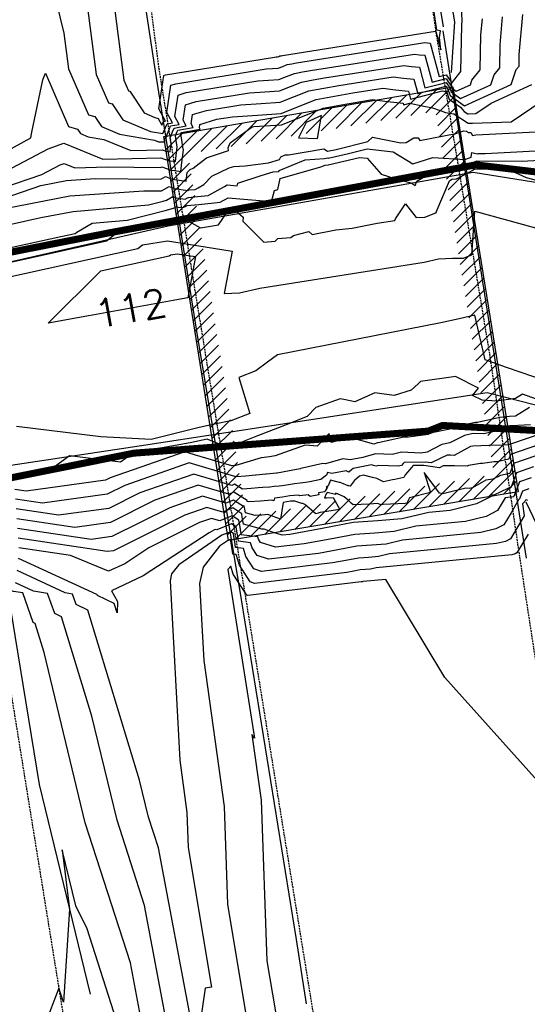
# Model space of a CAD drawing. Header units: feet. Extents: x 351431 to 355879, y 310968 to 329728.
# Tile 191 of 254: x 353015 to 353087, y 324905 to 325046. Entities that reach past the tile are written whole.
import ezdxf

# ---------------------------------------------------------------- set-up
doc = ezdxf.new("R2010")
doc.units = ezdxf.units.FT
doc.header["$MEASUREMENT"] = 0
doc.linetypes.add('D25', pattern=[0.375, 0.25, -0.125])
for name, color, linetype in [('EHID', 86, 'Continuous'), ('ELID', 174, 'Continuous'), ('ELIG', 41, 'Continuous'), ('ELTCH-EG1', 253, 'Continuous'), ('ELTCN-EG1', 251, 'Continuous'), ('ELTW-CREEK', 6, 'Continuous'), ('ELTWH-OHW', 4, 'D25'), ('ELYSP', 1, 'D25'), ('ELYSS', 2, 'Continuous'), ('ETTC', 252, 'Continuous')]:
    doc.layers.add(name, color=color, linetype=linetype)
doc.styles.add('L80', font='simplex', dxfattribs={"height": 4})

msp = doc.modelspace()

# ---------------------------------------------------------------- hatches: boundary and pattern name
at = {"layer": 'EHID'}
h = msp.add_hatch(dxfattribs=at)
h.set_pattern_fill('ANSI31', color=256, scale=10, style=0)
h.paths.add_polyline_path([(353076.4, 325035.92), (353085.7, 324978.22), (353044.41, 324971.27), (353035.19, 325028.84)])
h.paths.add_polyline_path([(353073.92, 325032.45), (353082.26, 324980.68), (353046.89, 324974.73), (353038.62, 325026.38)], flags=16)

# ---------------------------------------------------------------- linework, layer by layer
at = {"layer": 'ELID', "flags": 128}
msp.add_lwpolyline([(353076.4, 325035.92), (353085.7, 324978.22), (353044.41, 324971.27), (353035.19, 325028.84)], close=True, dxfattribs=at)
at = {"layer": 'ELIG', "flags": 128}
for points in [[(352938.79, 325419.35), (352941.37, 325398.86), (352944.47, 325377.1), (352949.21, 325348.13), (352957.47, 325299.11), (352966.11, 325246.23), (352973.79, 325199.31), (352982.84, 325147.53), (352990.22, 325099.68), (352995.63, 325069.01), (353001.5, 325033.38), (353008.01, 324993.95), (353013.9, 324957.72), (353017.4, 324936.49), (353024.64, 324906.63)], [(353075.03, 325044.49), (353071.4, 325066.89), (353069.64, 325095.67)], [(353023.22, 325088.67), (353028.49, 325069.85), (353031.14, 325056.59), (353033.93, 325038.18), (353039.79, 325001.38), (353046.18, 324962.85), (353054.04, 324914.4), (353055.46, 324905.25)], [(353086.87, 324968.77), (353082.28, 324997.94), (353075.01, 325043.9)]]:
    msp.add_lwpolyline(points, dxfattribs=at)
at = {"layer": 'ELTCH-EG1', "flags": 128}
for points, elevation in [([(353009.15, 325022.09), (353018.67, 325027.11), (353020.89, 325027.88), (353026.46, 325025.63), (353034.73, 325025.82), (353035.78, 325025.41), (353036.82, 325025.27), (353036.92, 325026.14), (353037.07, 325027.38), (353036.93, 325028.27), (353036.82, 325028.97), (353037.03, 325029.46), (353037.15, 325029.75), (353039.34, 325030.14), (353039.07, 325030.64), (353039.27, 325031.97), (353041.26, 325032.57), (353046.16, 325033.37), (353049.04, 325033.57), (353051.78, 325033.76), (353053.8, 325034.56), (353055.84, 325035.36), (353057.99, 325035.75), (353060.1, 325036.13), (353067.88, 325037.36), (353069.36, 325037.18), (353070.83, 325037.01), (353071.38, 325034.98), (353075.41, 325036.02), (353075.51, 325035.87), (353075.64, 325035.69), (353075.86, 325035.08), (353075.99, 325034.71), (353078.05, 325033.21), (353084.72, 325036.26), (353085.43, 325038.39), (353085.83, 325038.89), (353085.86, 325040.54), (353086.36, 325046.23)], 120), ([(353012, 325012.77), (353020.46, 325014.58), (353022.54, 325015.04), (353022.78, 325015.23), (353024.97, 325016.49), (353029.93, 325016.93), (353035.34, 325018.29), (353036.54, 325018.63), (353036.99, 325018.88), (353037.22, 325018.8), (353037.85, 325018.71), (353038, 325018.78), (353038.21, 325018.89), (353038.44, 325019.01), (353040.16, 325019.18), (353043.2, 325019.47), (353043.65, 325019.73), (353043.92, 325019.88), (353044.32, 325020.12), (353050.52, 325019.6), (353050.95, 325021.16), (353051.44, 325021.32), (353051.78, 325022.85), (353057.57, 325024.53), (353058.19, 325024.79), (353058.62, 325024.82), (353063.08, 325025.84), (353064.18, 325025.76), (353066.14, 325023.5), (353068.41, 325022.75), (353070.46, 325022.24), (353070.99, 325021.89), (353071.25, 325022.51), (353073.39, 325023.79), (353077.01, 325024.14), (353077.22, 325024.21), (353077.54, 325024.2), (353078.67, 325024.81), (353079.11, 325025.12), (353079.78, 325025.38), (353086.27, 325025.35), (353090.39, 325025.59)], 115), ([(353087.3, 324990.21), (353085.33, 324988.97), (353084.47, 324988.93), (353083.1, 324988.81), (353083.09, 324988.82), (353083.06, 324988.81), (353079.9, 324988.08), (353079.63, 324988.09), (353076.85, 324987.51), (353076.21, 324987.19), (353073.17, 324986.56), (353072.84, 324986.38), (353070.04, 324985.99), (353069.4, 324986.02), (353065.74, 324985.17), (353065.65, 324985.17), (353065.1, 324985.02), (353061.76, 324985.93), (353059.05, 324985.25), (353058.73, 324986.52), (353057.03, 324984.74), (353055.43, 324984.88), (353055.19, 324984.82), (353051.06, 324983.35), (353050.25, 324983.18), (353049.86, 324983.15), (353049.46, 324983.11), (353049.07, 324983.07), (353045.44, 324981.98), (353044.87, 324981.93), (353039.55, 324983.49), (353038.17, 324983.9), (353027.49, 324980.19), (353026.86, 324979.87), (353015.52, 324978.31), (353013.92, 324978.55)], 115), ([(353087.89, 324981.76), (353085.46, 324980.93), (353084.65, 324978.79), (353084.2, 324978.7), (353082.24, 324977.75), (353081.94, 324977.72), (353081.89, 324977.63), (353081.84, 324977.55), (353079.77, 324976.48), (353075.98, 324975.56), (353072.97, 324975.27), (353069.12, 324974.34), (353065.69, 324974.08), (353062.16, 324973.82), (353057.75, 324972.99), (353053.15, 324972.14), (353052.06, 324972.01), (353050.5, 324972.52), (353049.47, 324972.91), (353049.31, 324972.89), (353049.15, 324972.88), (353046.51, 324973.58), (353046.34, 324974.61), (353046.27, 324975.09), (353044.99, 324975.91), (353043.57, 324975.32), (353041.32, 324975.99), (353038.14, 324974.89), (353027.99, 324969.82), (353027.1, 324969.7), (353014.38, 324971.61)], 120), ([(353091.36, 324933.8), (353075.22, 324951.74), (353066.82, 324965.73), (353063.59, 324965.42), (353063.53, 324965.41), (353063.48, 324965.4), (353063.43, 324965.4), (353063.36, 324965.39), (353063.29, 324965.37), (353047.13, 324963.45), (353047, 324963.49), (353045.06, 324966.49), (353044.72, 324967.62), (353044.31, 324967.14), (353048.12, 324943.08), (353047.73, 324943.63), (353049.03, 324934.25), (353049.86, 324911.34), (353051.07, 324904.07)], 125), ([(353032.29, 324901.19), (353030.43, 324911.07), (353023.97, 324931.03), (353018.09, 324955.31), (353016.84, 324959.44), (353016.55, 324959.57), (353015.05, 324963.8), (353013.71, 324964.02), (353013.31, 324964.14), (353013.26, 324964), (353011.98, 324957.94), (353011.22, 324957.76), (352996.62, 324954.45), (352996.48, 324954.41), (352996.4, 324954.4), (352992.73, 324953.57), (352990.96, 324942.79), (352979.69, 324920.28), (352979.16, 324917.16), (352979.68, 324898.52)], 125)]:
    msp.add_lwpolyline(points, dxfattribs=dict(at, elevation=elevation))
at = {"layer": 'ELTCN-EG1', "flags": 128}
for points, elevation in [([(353027.36, 325053.1), (353029.46, 325036.86), (353030.11, 325035.36), (353030.32, 325035.31), (353032.34, 325032.24), (353033.89, 325031.58), (353034.35, 325031.44), (353034.9, 325030.46), (353035.12, 325030.97), (353035.4, 325031.02), (353034.43, 325032.8), (353035.15, 325037.56), (353035.42, 325037.64), (353050.94, 325040.18), (353051.18, 325040.19), (353051.4, 325040.21), (353051.56, 325040.27), (353051.72, 325040.34), (353051.9, 325040.37), (353052.07, 325040.4), (353073.9, 325043.85), (353073.92, 325043.85), (353073.94, 325043.84), (353074.65, 325041.22), (353074.5, 325042.98), (353074.62, 325043.91), (353074.12, 325044.01), (353073.5, 325048.18)], 124), ([(353018.66, 325052.75), (353020.92, 325043.56), (353021.58, 325038.52), (353024.42, 325031.96), (353025.33, 325031.71), (353026.29, 325030.26), (353028.83, 325029.19), (353033.83, 325028.32), (353034.42, 325028.08), (353035.11, 325028.09), (353035.2, 325028.06), (353035.28, 325028.05), (353035.29, 325028.12), (353035.3, 325028.22), (353035.28, 325028.36), (353035.69, 325029.3), (353035.82, 325029.62), (353036.13, 325030.36), (353037.37, 325030.58), (353036.75, 325031.72), (353037.21, 325034.76), (353038.34, 325035.11), (353048.55, 325036.78), (353050.11, 325036.88), (353051.59, 325036.98), (353052.68, 325037.42), (353053.78, 325037.85), (353054.94, 325038.06), (353056.08, 325038.27), (353070.89, 325040.6), (353071.64, 325040.51), (353072.38, 325040.43), (353073.43, 325036.59), (353075.41, 325037.1), (353075.73, 325036.65), (353075.89, 325036.42), (353076.14, 325036.06), (353076.25, 325035.76), (353076.87, 325035.31), (353078.89, 325036.23), (353079.11, 325036.88), (353080.3, 325038.36), (353080.39, 325043.32), (353080.59, 325045.63)], 122), ([(353024.14, 325048.33), (353025.52, 325037.69), (353027.27, 325033.66), (353027.82, 325033.51), (353029.32, 325031.25), (353033.27, 325029.58), (353035.04, 325029.27), (353035.18, 325029.61), (353035.22, 325029.7), (353035.63, 325030.67), (353036.39, 325030.8), (353035.59, 325032.26), (353036.18, 325036.16), (353036.88, 325036.37), (353049.75, 325038.48), (353050.64, 325038.54), (353051.49, 325038.6), (353052.12, 325038.85), (353052.75, 325039.1), (353053.42, 325039.22), (353054.08, 325039.33), (353072.39, 325042.23), (353072.78, 325042.18), (353073.16, 325042.14), (353074.45, 325037.4), (353075.41, 325037.65), (353075.84, 325037.03), (353075.89, 325036.97), (353076.24, 325036.45), (353076.32, 325036.58), (353077.53, 325038.1), (353077.65, 325044.71), (353077.71, 325045.33), (353077.63, 325047.44)], 123), ([(353005.9, 325022.99), (353016.21, 325028.68), (353016.32, 325029.49), (353017.93, 325036.91), (353018.27, 325037.89), (353021.58, 325030.26), (353022.84, 325029.91), (353023.26, 325029.27), (353024.38, 325028.8), (353026.59, 325028.41), (353030.44, 325026.85), (353034.92, 325026.96), (353035.49, 325026.74), (353036.05, 325026.66), (353036.11, 325027.13), (353036.19, 325027.8), (353036.05, 325028.67), (353036.19, 325029), (353036.42, 325029.54), (353036.64, 325030.05), (353038.36, 325030.36), (353037.91, 325031.18), (353038.24, 325033.36), (353039.8, 325033.84), (353047.36, 325035.07), (353049.58, 325035.23), (353051.68, 325035.37), (353053.24, 325035.99), (353054.81, 325036.61), (353056.46, 325036.91), (353058.09, 325037.2), (353069.39, 325038.98), (353070.5, 325038.85), (353071.61, 325038.72), (353072.4, 325035.79), (353075.41, 325036.56), (353075.62, 325036.26), (353075.89, 325035.88), (353075.89, 325035.88), (353076.12, 325035.24), (353077.46, 325034.26), (353081.81, 325036.24), (353082.27, 325037.64), (353083.06, 325038.63), (353083.12, 325041.93), (353083.48, 325045.93)], 121), ([(353006.61, 325019.65), (353017.77, 325023.44), (353020.36, 325024.8), (353020.97, 325025.01), (353022.48, 325024.4), (353027.08, 325024.51), (353034.67, 325024.44), (353034.87, 325024.55), (353036.06, 325024.09), (353037.58, 325023.87), (353037.73, 325025.14), (353037.95, 325026.95), (353037.93, 325027.06), (353037.59, 325029.28), (353037.63, 325029.38), (353037.66, 325029.44), (353040.33, 325029.92), (353040.23, 325030.09), (353040.3, 325030.57), (353042.72, 325031.3), (353044.97, 325031.67), (353048.51, 325031.91), (353051.88, 325032.14), (353054.37, 325033.13), (353056.87, 325034.12), (353059.51, 325034.59), (353062.11, 325035.06), (353066.38, 325035.74), (353068.22, 325035.52), (353070.05, 325035.3), (353070.36, 325034.18), (353074.92, 325035.34), (353075.09, 325035.31), (353075.23, 325035.28), (353075.33, 325035.25), (353075.51, 325035.19), (353075.83, 325034.29), (353075.86, 325034.19), (353077.47, 325033.02), (353078.01, 325032.42), (353078.51, 325032.1), (353078.63, 325032.1), (353079.66, 325032.13), (353081.83, 325033.62), (353087.64, 325036.27)], 119), ([(353006.96, 325018.23), (353017.63, 325021.86), (353021.29, 325022.57), (353025.36, 325022.86), (353034.76, 325022.77), (353035.4, 325023.14), (353036.35, 325022.77), (353038.35, 325022.48), (353038.5, 325023.72), (353038.91, 325024.15), (353039.35, 325024.36), (353041.27, 325025.8), (353044.38, 325026.85), (353044.35, 325027.26), (353044.61, 325027.95), (353047.74, 325030.24), (353047.98, 325030.26), (353051.97, 325030.53), (353054.93, 325031.7), (353057.9, 325032.88), (353061.03, 325033.44), (353064.12, 325033.99), (353064.87, 325034.11), (353067.08, 325033.85), (353069.28, 325033.59), (353069.34, 325033.37), (353070.23, 325033.6), (353072, 325033.24), (353073.5, 325032.94), (353074.56, 325032.57), (353074.71, 325032.51), (353075.33, 325032.29), (353076.51, 325032.06), (353078.57, 325030.76), (353078.61, 325030.76), (353079.17, 325030.77), (353084.72, 325030.94), (353089.12, 325033.96)], 118), ([(353057.09, 325028.56), (353057.66, 325031.85), (353055.45, 325030.85), (353054.38, 325028.66), (353057.09, 325028.56)], 118), ([(353012.25, 325018.53), (353021.76, 325020.38), (353032.33, 325021.13), (353034.85, 325021.11), (353035.93, 325021.72), (353036.64, 325021.44), (353038.6, 325021.17), (353038.74, 325021.24), (353039.62, 325021.32), (353040.05, 325021.56), (353040.89, 325022.03), (353042, 325023.18), (353044.49, 325024.37), (353045.17, 325024.59), (353046.75, 325024.66), (353050.08, 325025.08), (353051.66, 325025.56), (353051.83, 325025.97), (353052.47, 325026.23), (353052.95, 325026.26), (353057.97, 325027.09), (353058.53, 325026.74), (353059.75, 325026.99), (353064.27, 325028.13), (353064.92, 325028.74), (353068.95, 325027.93), (353069.74, 325027.99), (353070.82, 325028.65), (353071.43, 325028.67), (353071.66, 325028.27), (353076.82, 325029.3), (353077.97, 325029.67), (353078.35, 325029.59), (353078.62, 325029.41), (353078.97, 325029.42), (353079.18, 325029.01), (353079.65, 325029.07), (353088.23, 325029.52)], 117), ([(353010.57, 325015.73), (353017.62, 325017.29), (353022.22, 325018.18), (353023.87, 325018.3), (353032.97, 325019.11), (353035.06, 325019.64), (353035.53, 325019.77), (353036.46, 325020.3), (353036.93, 325020.12), (353038.23, 325019.94), (353038.53, 325020.09), (353038.58, 325020.12), (353038.68, 325020.17), (353039.97, 325020.3), (353041.51, 325020.44), (353042.89, 325021.22), (353043.82, 325021.73), (353044.2, 325021.95), (353045.63, 325021.83), (353045.73, 325022.19), (353049.06, 325023.29), (353050.74, 325023.82), (353051.57, 325023.86), (353051.63, 325024.01), (353055.33, 325025.51), (353058.1, 325025.72), (353058.55, 325025.79), (353058.61, 325025.76), (353061.32, 325026.38), (353064.18, 325027.1), (353067.89, 325026.65), (353070.68, 325024.94), (353073.53, 325025.86), (353078.16, 325025.58), (353078.21, 325025.6), (353078.23, 325025.62), (353079, 325025.93), (353079.09, 325026.58), (353079.84, 325026.4), (353079.99, 325026.42), (353080.42, 325026.44), (353080.98, 325026.41), (353090.89, 325026.97)], 116), ([(353008.82, 325010.01), (353014.62, 325011.25), (353027, 325013.97), (353028.12, 325014.88), (353028.82, 325014.99), (353029.21, 325015.33), (353035.62, 325016.94), (353037.36, 325017.43), (353037.37, 325017.35), (353037.94, 325017.19), (353040.38, 325015.85), (353042.98, 325016.25), (353044.29, 325018.2), (353044.39, 325018.25), (353044.44, 325018.28), (353045.47, 325018.2), (353046.49, 325017.36), (353046.44, 325016.79), (353049.42, 325013.8), (353051.04, 325013.94), (353051.42, 325014.33), (353053.29, 325014.46), (353053.65, 325014.75), (353055.83, 325015.3), (353056.34, 325014.87), (353059.7, 325015.57), (353062.03, 325015.81), (353065.6, 325016.51), (353068.09, 325016.87), (353068.2, 325017.11), (353069.64, 325019.24), (353071.16, 325017.32), (353072.39, 325017.35), (353073.97, 325017.97), (353074.07, 325018.01), (353074, 325018.06), (353075.92, 325022.55), (353076.25, 325022.75), (353076.91, 325022.81), (353078.8, 325023.83), (353079.13, 325024.01), (353079.46, 325024.24), (353084.24, 325024.21), (353086.84, 325022.99), (353095.95, 325020.57)], 114), ([(353100.57, 324987.06), (353086.32, 324992.13), (353085.33, 324991.51), (353082.61, 324991.12), (353080.54, 324991.28), (353079.17, 324991.92), (353080.03, 324993), (353076.87, 324994.61), (353076.81, 324994.66), (353071.78, 324993.92), (353071.44, 324993.61), (353070.46, 324992.68), (353068.01, 324991.95), (353066.26, 324992.18), (353065.25, 324992.31), (353062.41, 324991.03), (353061.07, 324991.3), (353060.3, 324991.45), (353056.83, 324990.22), (353055.61, 324988.95), (353052.59, 324987.78), (353050.74, 324987.04), (353048.05, 324986), (353045.66, 324985.05), (353043.81, 324984.7), (353041.33, 324985.71), (353038.94, 324985.17), (353034.91, 324984.49), (353031.04, 324983.92), (353028.98, 324982.43), (353021.72, 324983.34), (353019.71, 324981.85), (353013.7, 324980.65)], 114), ([(353087.45, 324987.76), (353084.74, 324987.62), (353084.5, 324987.6), (353082.31, 324986.83), (353080.79, 324986.48), (353079.26, 324986.5), (353078.05, 324986.25), (353075.97, 324985.21), (353074.81, 324984.97), (353072.71, 324983.86), (353071.83, 324983.74), (353069.08, 324983.86), (353067.73, 324983.54), (353065.34, 324983.6), (353063.55, 324983.1), (353061.72, 324982.75), (353060.68, 324982.89), (353058.23, 324982.22), (353057.85, 324982.25), (353054.72, 324981.53), (353054.64, 324981.5), (353054.1, 324981.38), (353051.34, 324980.86), (353051.27, 324980.85), (353051.21, 324980.85), (353049.82, 324980.72), (353049.72, 324980.71), (353048.33, 324980.59), (353048.23, 324980.58), (353046.84, 324980.45), (353045.47, 324980.33), (353045.34, 324980.4), (353045.3, 324980.39), (353038.8, 324982.32), (353029.62, 324979.13), (353027.08, 324977.86), (353017.84, 324976.59), (353014.01, 324977.16)], 116), ([(353088.92, 324986.46), (353084.73, 324985.03), (353084.23, 324984.9), (353083.57, 324984.86), (353081.65, 324984.81), (353081.5, 324984.79), (353079.23, 324984.71), (353078.91, 324984.66), (353076.55, 324983.4), (353076.04, 324983.41), (353075.59, 324983.41), (353073.3, 324982.34), (353072.85, 324982.4), (353072.51, 324982.45), (353069.43, 324982.4), (353069.29, 324982.24), (353069.04, 324981.96), (353068.59, 324981.87), (353065.82, 324981.95), (353065.47, 324981.88), (353065.08, 324981.97), (353064.79, 324982.05), (353062.16, 324981.55), (353061.92, 324981.32), (353061.57, 324981.01), (353061.17, 324981.22), (353059.12, 324980.8), (353058.53, 324980.94), (353058.38, 324980.57), (353057.56, 324979.96), (353056, 324979.65), (353055.35, 324979.55), (353054.59, 324979.45), (353053.78, 324979.35), (353052.39, 324979.09), (353051.63, 324979.02), (353050.92, 324978.95), (353050.3, 324978.89), (353049.27, 324978.81), (353048.64, 324978.76), (353047.62, 324978.68), (353046.99, 324978.62), (353046.37, 324978.57), (353045.25, 324979.28), (353044.87, 324979.12), (353039.43, 324980.74), (353031.75, 324978.07), (353027.31, 324975.85), (353020.15, 324974.86), (353014.1, 324975.77)], 117), ([(353088.58, 324984.89), (353084.61, 324983.54), (353084.35, 324982.84), (353082.68, 324982.5), (353082.26, 324982.49), (353080.61, 324982.25), (353080.34, 324982.24), (353078.63, 324981.98), (353078.44, 324981.88), (353076.61, 324981.89), (353075.02, 324981.9), (353074.48, 324981.65), (353073.2, 324981.83), (353072.25, 324981.97), (353070.74, 324981.95), (353070.26, 324981.4), (353069.59, 324980.65), (353069.41, 324980.23), (353068.11, 324979.95), (353067.8, 324979.93), (353066.48, 324979.65), (353065.53, 324980.09), (353064.92, 324980.24), (353063.63, 324980.56), (353063.05, 324980.44), (353062.37, 324979.83), (353062.3, 324979.76), (353061.73, 324979.03), (353061.55, 324979.04), (353061.44, 324979.04), (353060.53, 324979.44), (353060.33, 324979.56), (353060.2, 324979.53), (353058.93, 324979.85), (353058.6, 324979.04), (353058.32, 324978.83), (353058.53, 324978.88), (353058.17, 324978.36), (353058.12, 324978.23), (353057.22, 324978.06), (353057.29, 324977.78), (353057.04, 324977.71), (353056.27, 324977.6), (353056.05, 324977.54), (353055.73, 324977.76), (353054.57, 324977.65), (353054.36, 324977.72), (353053.15, 324977.62), (353052.07, 324977.47), (353050.93, 324977.31), (353050.87, 324976.91), (353050.57, 324977.02), (353048.93, 324976.9), (353047.28, 324976.77), (353047.06, 324976.83), (353047.05, 324976.91), (353047.05, 324976.95), (353045.17, 324978.16), (353044.44, 324977.86), (353040.06, 324979.15), (353033.88, 324977.01), (353027.54, 324973.84), (353022.47, 324973.14), (353014.2, 324974.38)], 118), ([(353088.23, 324983.32), (353085.04, 324982.23), (353084.5, 324980.82), (353083.19, 324980.55), (353082.08, 324980.01), (353081.1, 324979.87), (353079.17, 324978.76), (353078.73, 324978.68), (353078.25, 324978.74), (353074.94, 324977.93), (353074.49, 324978.02), (353073.96, 324978.72), (353072.27, 324980.96), (353073.18, 324978.1), (353070.18, 324977.36), (353069.84, 324976.6), (353069.57, 324976.54), (353066.44, 324976.42), (353066.11, 324976.35), (353065.69, 324976.54), (353064.45, 324976.43), (353062.15, 324976.35), (353061.9, 324976.59), (353061.45, 324977.02), (353060.9, 324977.51), (353059.93, 324977.92), (353059.66, 324978.04), (353059.63, 324977.83), (353058.45, 324978.12), (353058.3, 324977.9), (353058.09, 324977.36), (353058.38, 324977.37), (353059.31, 324977.42), (353060.26, 324975.7), (353057.48, 324975.25), (353057.16, 324975.17), (353056.83, 324975.09), (353055.27, 324976.39), (353055.01, 324976.56), (353054.83, 324976.54), (353053.83, 324976.9), (353053.25, 324976.86), (353052.73, 324976.78), (353052.18, 324976.71), (353051.82, 324974.3), (353050.02, 324974.96), (353049.12, 324974.9), (353048.21, 324974.83), (353046.79, 324975.21), (353046.7, 324975.76), (353046.66, 324976.02), (353045.08, 324977.03), (353044, 324976.59), (353040.69, 324977.57), (353036.01, 324975.95), (353027.76, 324971.83), (353024.79, 324971.42), (353014.29, 324973)], 119), ([(353087.54, 324980.19), (353085.88, 324979.62), (353085.1, 324977.56), (353085.03, 324977.49), (353083.82, 324977.36), (353083.28, 324976.41), (353082.76, 324975.53), (353081.14, 324974.7), (353078.18, 324973.98), (353071.1, 324973.3), (353068, 324972.55), (353065.25, 324972.34), (353062.41, 324972.13), (353058.87, 324971.47), (353055.18, 324970.79), (353051.08, 324970.3), (353048.97, 324970.99), (353048.65, 324971.48), (353048.55, 324971.8), (353046.2, 324972.1), (353046.19, 324972.22), (353045.99, 324973.46), (353045.88, 324974.16), (353044.9, 324974.78), (353043.14, 324974.06), (353041.95, 324974.41), (353040.27, 324973.83), (353033.03, 324970.21), (353029.6, 324967.96), (353027.26, 324966.88), (353021.84, 324969.11), (353014.47, 324970.22)], 121), ([(353087.2, 324978.62), (353086.3, 324978.31), (353085.88, 324977.2), (353085.68, 324977), (353085.67, 324976.99), (353085.68, 324976.95), (353084.68, 324975.2), (353083.67, 324973.52), (353082.51, 324972.92), (353080.38, 324972.4), (353069.22, 324971.33), (353066.89, 324970.77), (353064.8, 324970.61), (353062.67, 324970.45), (353059.99, 324969.95), (353057.21, 324969.43), (353050.09, 324968.59), (353048.48, 324969.12), (353047.75, 324970.23), (353047.53, 324970.96), (353045.8, 324971.18), (353045.7, 324971.88), (353045.63, 324972.31), (353045.49, 324973.22), (353044.81, 324973.66), (353042.71, 324972.79), (353042.58, 324972.83), (353042.4, 324972.77), (353041.62, 324972.38), (353032.23, 324966.22), (353027.68, 324964.1), (353028.56, 324962.6), (353028.51, 324960.94), (353028.1, 324962.3), (353025.7, 324963.44), (353025.66, 324963.54), (353025.59, 324963.56), (353014.46, 324968.72)], 122), ([(353087.08, 324976.96), (353086.85, 324977.05), (353086.72, 324977.01), (353086.66, 324976.85), (353086.63, 324976.82), (353086.31, 324976.5), (353086.55, 324974.81), (353086.08, 324973.98), (353084.59, 324971.5), (353083.88, 324971.14), (353082.59, 324970.82), (353067.34, 324969.36), (353065.77, 324968.98), (353064.36, 324968.87), (353062.92, 324968.77), (353061.11, 324968.43), (353059.24, 324968.08), (353049.1, 324966.87), (353047.99, 324967.24), (353046.86, 324968.99), (353046.52, 324970.11), (353045.4, 324970.26), (353045.29, 324971.06), (353045.22, 324971.54), (353045.1, 324972.29), (353044.72, 324972.53), (353043.46, 324972.01), (353037.29, 324967.8), (353036.28, 324966.53), (353036.07, 324965.52), (353037.43, 324939.96), (353038.47, 324932.52), (353038.65, 324927.52), (353041.96, 324907.63), (353041.08, 324907.46), (353040.33, 324902.56)], 123), ([(353087.13, 324972.19), (353085.51, 324969.49), (353085.26, 324969.36), (353084.79, 324969.25), (353065.47, 324967.39), (353064.65, 324967.19), (353063.92, 324967.14), (353063.17, 324967.08), (353062.24, 324966.91), (353061.26, 324966.73), (353048.12, 324965.16), (353047.49, 324965.37), (353045.96, 324967.74), (353045.5, 324969.27), (353045, 324969.33), (353044.95, 324969.69), (353044.73, 324971.2), (353044.71, 324971.36), (353044.63, 324971.41), (353044.37, 324971.3), (353043.11, 324970.44), (353040.77, 324967.49), (353040.27, 324965.15), (353040.86, 324954.18), (353043.75, 324933.38), (353044.26, 324919.43), (353046.93, 324903.41)], 124), ([(353039.12, 324902.49), (353034.41, 324927.46), (353033, 324931.82), (353031.72, 324937.11), (353024.35, 324961.34), (353022.65, 324962.15), (353022.12, 324963.63), (353021.09, 324963.8), (353014.24, 324966.98)], 123), ([(353035.71, 324901.84), (353032.42, 324919.27), (353028.49, 324931.43), (353024.91, 324946.21), (353020.59, 324960.39), (353019.6, 324960.86), (353018.58, 324963.72), (353016.59, 324964.05), (353014.01, 324965.24)], 124), ([(353028.43, 324902.88), (353024.22, 324915.92), (353022.64, 324919.18), (353020.65, 324927.2), (353021.71, 324918.72), (353020.85, 324905.48), (353020.19, 324907.46), (353014.04, 324891.5)], 126)]:
    msp.add_lwpolyline(points, dxfattribs=dict(at, elevation=elevation))
at = {"layer": 'ELTW-CREEK', "color": 2, "flags": 128}
msp.add_lwpolyline([(353197.97, 324954.18), (353143.23, 324974.44), (353101.76, 324987.08), (353081.28, 324992.34), (353031.63, 324984.73), (353007.29, 324981.07), (352961.76, 324971.95), (352911.53, 324961.23), (352855.79, 324954.41)], dxfattribs=at)
at = {"layer": 'ELTWH-OHW', "ltscale": 0.5, "const_width": 1, "flags": 128}
msp.add_lwpolyline([(353599.81, 324950.84), (353559.76, 324940.02), (353526.56, 324931.37), (353488.52, 324938.29), (353443.46, 324964.21), (353394.15, 324957.1), (353333.26, 324932.77), (353305.6, 324928.58), (353254.66, 324936.05), (353201.91, 324952.61), (353150.45, 324970.75), (353145, 324972.2), (353101.26, 324986.24), (353074.91, 324987.67), (353072.86, 324986.86), (353030.89, 324983.72), (352983.65, 324974.24), (352962.59, 324969.76), (352912.34, 324959.27), (352904.63, 324958.43), (352857.06, 324948.75), (352818.08, 324937.97), (352805.54, 324908.01), (352818.03, 324891.85), (352855.86, 324876.05), (352866.15, 324840.21), (352864.43, 324814.8), (352805.68, 324797.43), (352761.61, 324793.86), (352705.02, 324789.27), (352634.61, 324783.27), (352583.5, 324793.8), (352543.88, 324813.77), (352539.88, 324823.16), (352515.26, 324831.69), (352483.74, 324829.37)], dxfattribs=at)
at = {"layer": 'ELYSP', "flags": 128}
for points in [[(351862.52, 329554.66), (351868.48, 329538.31), (351869.42, 329535.95), (351870.63, 329533.34), (351871.84, 329531.02), (351898.68, 329481.43), (351924.63, 329434.28), (351928.34, 329428.36), (351931.88, 329424.34), (351933, 329422.54), (351952.19, 329389.41), (351978.48, 329342.28), (352004.81, 329294.75), (352030.84, 329247.33), (352060.63, 329194.08), (352086.79, 329146.62), (352116.65, 329092.67), (352140.95, 329048.32), (352164.81, 329004.89), (352188.15, 328962.14), (352212.85, 328916.49), (352228.2, 328887.95), (352236.33, 328872.41), (352258.49, 328829.36), (352280.54, 328783.38), (352290.03, 328762.79), (352309.71, 328719.23), (352329.72, 328673.69), (352349.1, 328626.81), (352367.07, 328581.15), (352373.57, 328564.01), (352390.32, 328517.88), (352406.22, 328471.17), (352421.7, 328424.27), (352436.86, 328376.11), (352450.25, 328329.8), (352462.61, 328281.12), (352475.09, 328231.87), (352486.25, 328185.11), (352496.74, 328135.09), (352505.62, 328086.27), (352514.54, 328033.94), (352521.76, 327989.77), (352531.3, 327933.73), (352538.7, 327889.39), (352547.72, 327833.41), (352554.93, 327789.91), (352563.81, 327734.73), (352571.11, 327689.55), (352579.84, 327635.26), (352587.38, 327589.57), (352596.28, 327533.25), (352603.29, 327489.34), (352612.56, 327432.99), (352619.66, 327389.61), (352628.79, 327333.57), (352636.36, 327289.78), (352645.14, 327234.58), (352652.62, 327189.46), (352661.63, 327134.08), (352668.69, 327089.35), (352675.89, 327044.48), (352682.73, 327000.59), (352686.56, 326976.32), (352694.26, 326927.21), (352698.66, 326895.64), (352706.97, 326847.16), (352714.25, 326799.55), (352722.48, 326747.2), (352729.75, 326701.34), (352737.97, 326649.53), (352746.56, 326595.61), (352754.07, 326548.63), (352762.09, 326498.76), (352770.28, 326448.66), (352778.28, 326399.02), (352786.42, 326348.21), (352794.41, 326298.89), (352802.47, 326248.63), (352810.51, 326199.31), (352818.65, 326148.92), (352826.64, 326099.4), (352835.05, 326048.43), (352843, 325999.3), (352851.33, 325946.41), (352858.97, 325899.03), (352867.02, 325848.86), (352874.94, 325799.46), (352883.36, 325747.23), (352891.16, 325699.21), (352899.48, 325647.1), (352907.27, 325599.21), (352915.42, 325548.05), (352923.22, 325499.12), (352931.65, 325447.72), (352940.42, 325398.62), (352949.15, 325347.91), (352957.47, 325299.11), (352966.11, 325246.23), (352973.26, 325199.22), (352981.71, 325147.47), (352989.51, 325099.49), (352994.9, 325068.59), (353000.4, 325032.81), (353006.91, 324993.6), (353012.12, 324957.22), (353021.58, 324898.88), (353029.63, 324849.76), (353037.69, 324799.9), (353045.8, 324751.02), (353054.11, 324701.43), (353062.02, 324652.29), (353070.04, 324602.96), (353077.96, 324553.87), (353085.91, 324505.09), (353094.14, 324454.84), (353102.2, 324406.14), (353110.06, 324356.36), (353118.02, 324307.22), (353125.92, 324257.7), (353133.91, 324207.71), (353141.65, 324159.13), (353149.64, 324109.53), (353157.86, 324060.15), (353165.85, 324010.86), (353173.75, 323961.19), (353181.54, 323912.02), (353189.31, 323862.86), (353197.18, 323812.79), (353205.17, 323763.84), (353213.16, 323713.91), (353220.85, 323664.89), (353228.93, 323615.88), (353236.82, 323566.31), (353244.93, 323517.07), (353252.73, 323467.46), (353260.77, 323417.72), (353268.41, 323368.86), (353276.49, 323319.6), (353284.34, 323270.41), (353292.33, 323221.36), (353299.99, 323171.68), (353307.93, 323122.47), (353316.1, 323072.76), (353323.86, 323023.29), (353332.53, 322971.2), (353340.22, 322922.22), (353347.13, 322874.57), (353353.74, 322823.54), (353359.62, 322773.77), (353365.17, 322724.35), (353370.3, 322674.05), (353375.32, 322625.03), (353379.87, 322575.18), (353384.18, 322525.33), (353387.85, 322475.76), (353391.39, 322426.12), (353394.47, 322376.08), (353397.29, 322326.88), (353399.17, 322276.61), (353401.08, 322227.34), (353402.1, 322175.29), (353403.06, 322127.63), (353403.66, 322075.2), (353403.64, 322026.39), (353403.67, 321975.84), (353403.97, 321926.36), (353403.89, 321875.83), (353404, 321870.12), (353405.85, 321868.24), (353409.01, 321827.04), (353412.79, 321812.81), (353417.65, 321807.44), (353422.66, 321811.83), (353426.67, 321827.75), (353429.86, 321842.46), (353429.64, 321876.49), (353429.54, 321926.15), (353429.75, 321976.4), (353429.79, 322027.56), (353429.97, 322076.64), (353429.72, 322128.27), (353429.25, 322177.1), (353428.85, 322227.79), (353428.22, 322277.97), (353427.15, 322328.04), (353425.56, 322378.43), (353423.62, 322427.85), (353421.45, 322478.53), (353418.44, 322525.97), (353414.47, 322578.5), (353410.55, 322629.29), (353406.58, 322678.66), (353401.12, 322728.54), (353395.2, 322777.93), (353389.23, 322827.82), (353382.69, 322878.03), (353375.18, 322928.17), (353367.76, 322976.62), (353359.81, 323029.14), (353352.32, 323077.72), (353344.64, 323128.12), (353336.86, 323177.53), (353329.17, 323226.11), (353321.25, 323275.45), (353313.08, 323325.09), (353304.98, 323374.58), (353296.9, 323424.28), (353289.12, 323472.69), (353281.01, 323522.56), (353272.96, 323571.98), (353264.82, 323621.91), (353256.83, 323670.94), (353248.87, 323720.32), (353240.85, 323769.6), (353233.06, 323818.82), (353224.88, 323868.78), (353216.97, 323917.79), (353209, 323967.62), (353201.01, 324016.34), (353192.87, 324065.93), (353184.88, 324115.09), (353176.89, 324164.41), (353168.84, 324213.83), (353160.97, 324263.08), (353152.94, 324312.58), (353144.91, 324361.58), (353136.98, 324411.25), (353129.01, 324459.9), (353120.97, 324509.72), (353111.8, 324559.29), (353103.71, 324608.2), (353096.64, 324657.7), (353088.4, 324707.05), (353080.52, 324756.9), (353072.54, 324806.18), (353064.63, 324854.91), (353056.29, 324905.17), (353046.88, 324963), (353040.5, 325001.65), (353034.51, 325038.43), (353032.08, 325056.91), (353025.4, 325088.03), (353026.74, 325090.76), (353025.08, 325099.84), (353017.26, 325149.09), (353009.07, 325199.67), (353001.18, 325249.31), (352992.9, 325300.49), (352985.13, 325349.2), (352977.11, 325399.98), (352969.08, 325449.2), (352960.89, 325500.26), (352953.27, 325549.21), (352944.97, 325600.34), (352937.08, 325649), (352928.75, 325700.88), (352920.89, 325749.35), (352912.73, 325800.14), (352904.9, 325849.4), (352896.71, 325900.39), (352888.84, 325949.1), (352880.4, 326000.29), (352872.64, 326049.08), (352864.39, 326099.28), (352856.34, 326149.02), (352848.26, 326199.2), (352840.19, 326249.08), (352832.22, 326298.89), (352824.01, 326349.18), (352815.93, 326399.61), (352807.57, 326449.38), (352799.67, 326499.18), (352791.56, 326549.6), (352782.84, 326599.22), (352774.42, 326655.56), (352766.72, 326704.51), (352759.08, 326752.71), (352751.12, 326803.37), (352743.48, 326851.72), (352736.98, 326891.46), (352731.78, 326926.57), (352723.7, 326979.14), (352719.25, 327005.2), (352712.08, 327050.01), (352704.85, 327094.46), (352697.35, 327139.97), (352688.23, 327195.49), (352680.89, 327240.25), (352672.13, 327294.7), (352664.68, 327340.33), (352655.67, 327395.92), (352648.53, 327439.83), (352639.52, 327495.27), (352632.47, 327539.74), (352623.57, 327595.47), (352616.32, 327639.82), (352607.25, 327696.56), (352600.2, 327740.15), (352591.08, 327795.89), (352583.74, 327839.91), (352574.34, 327896.71), (352567.07, 327939.86), (352557.56, 327996.32), (352550.22, 328040.19), (352541.44, 328091.31), (352531.4, 328143.34), (352531.45, 328143.34), (352520.62, 328192.63), (352509.03, 328240.63), (352496.55, 328290.59), (352483.55, 328339.04), (352470.58, 328386.05), (352455.86, 328435.02), (352438.97, 328481.36), (352424.2, 328530.36), (352407.62, 328575.42), (352400.09, 328594.71), (352382.61, 328639.43), (352363.23, 328687.59), (352344.26, 328731.71), (352323.27, 328778.58), (352313.92, 328797.66), (352289.67, 328845.52), (352266.59, 328888.4), (352258.52, 328902.89), (352241.23, 328932.66), (352222.63, 328964.17), (352215.23, 328975.86), (352188.32, 329018), (352161.34, 329060.22), (352134.23, 329102.69), (352100.69, 329155.16), (352074.93, 329201.67), (352045.48, 329255.23), (352019.65, 329301.99), (351992.93, 329350.38), (351967.17, 329397.28), (351942.01, 329443.17), (351916.49, 329489.9), (351902.82, 329514.6), (351891.6, 329531.22), (351884.34, 329540.62), (351870.15, 329558.58, 1.1946), (351862.45, 329554.85)], [(353068.78, 325081.2), (353059.79, 325130.82), (353054.34, 325155.7), (353050.44, 325180.1), (353042.67, 325229.05), (353034.75, 325278.39), (353026.9, 325327.68), (353018.78, 325377.2), (353010.76, 325426.96), (353002.8, 325475.92), (353002.27, 325480.56), (353003.09, 325490.02), (352999.17, 325526.21), (352995.92, 325576.57), (352992.11, 325626.32), (352988.61, 325676.13), (352985.03, 325726.54), (352981.58, 325776.61), (352978.35, 325826.48), (352975.51, 325876.67), (352973.38, 325926.93), (352972.55, 325977.71), (352973.45, 326028.64), (352976.27, 326079.44), (352980.56, 326131.21), (352986.11, 326182.56), (352992.85, 326233.84), (352998.89, 326285.84), (353001.66, 326310.07), (353003.03, 326310.18), (353003.26, 326292.83), (353003.37, 326281.97), (353001.14, 326233.1), (352999.43, 326189.08), (352997.03, 326142.19), (352994.25, 326087.03), (352993.07, 326061.77), (352992.64, 326051.58), (352992.11, 326037.31), (352991.6, 326021.32), (352991.39, 326013.91), (352991.22, 326006.55), (352991.1, 325999.01), (352991.03, 325991.05), (352991.02, 325986.83), (352991.04, 325978.9), (352991.11, 325971.5), (352991.23, 325964.39), (352991.4, 325957.34), (352991.97, 325938.45), (352992.25, 325931.14), (352992.61, 325923.15), (352993.36, 325908.17), (352993.86, 325899.19), (352997.17, 325850.58), (353000.97, 325801.36), (353004.35, 325753.19), (353007.68, 325705.72), (353010.79, 325657.89), (353014.16, 325608.78), (353017.99, 325560.75), (353020.5, 325533.13, 0.019742), (353041.98, 325394.4), (353050.75, 325346.25), (353059.79, 325297.37), (353068.79, 325249.36), (353077.56, 325201.69), (353086.07, 325149.74), (353088.55, 325129.46), (353092.31, 325102.76), (353096.48, 325085), (353104.39, 325048.38), (353109.53, 325018.68), (353116.21, 324982.77), (353123.93, 324941.8), (353129.71, 324892.6), (353132.8, 324872.3), (353134.34, 324872.41), (353136.09, 324863.13), (353147.48, 324817.06), (353152.51, 324795.67), (353161.67, 324747.67), (353170, 324702.8), (353178.77, 324656.31), (353187.4, 324609.65), (353195.85, 324563.27), (353205.07, 324513.34), (353214.27, 324462.79), (353223.23, 324413.12), (353232.99, 324360.56), (353250.73, 324265.13), (353259.17, 324218.85), (353268.13, 324171.77), (353276.65, 324124.79), (353285.47, 324077.76), (353293.95, 324031.48), (353302.49, 323984.28), (353310.47, 323936.95), (353318.29, 323888.82), (353325.95, 323841.56), (353334.12, 323792.31), (353341.76, 323744.49), (353349.73, 323695.02), (353357.43, 323647.08), (353365.4, 323599.43), (353373.15, 323550.72), (353381.2, 323501.59), (353388.84, 323454.49), (353399.2, 323390.87), (353410.28, 323322.51), (353417.6, 323276.23), (353425.14, 323230.22), (353432.57, 323183.84), (353440.2, 323137.07), (353448.12, 323088.05), (353455.71, 323041.02), (353463.12, 322993.83), (353470.96, 322944.85), (353478.27, 322897.22), (353484.98, 322850.84), (353491.09, 322801.36), (353496.36, 322753.95), (353501.83, 322704.77), (353506.3, 322657.8), (353510.57, 322609.66), (353514.32, 322562.73), (353517.81, 322514.83), (353520.96, 322466.74), (353523.51, 322418.8), (353525.99, 322369.56), (353527.84, 322321.58), (353528.76, 322269.65), (353528.65, 322264.45), (353528.47, 322260.28), (353528.47, 322257.33), (353527.09, 322256.26), (353523.97, 322256.26), (353517.57, 322284.24), (353507.9, 322334.86), (353500.43, 322385.89), (353491.89, 322434.59), (353488.54, 322458.93), (353485.4, 322482.66), (353479.36, 322532.79), (353473.51, 322583.14), (353467.03, 322633.57), (353461.38, 322683.92), (353455.52, 322734.27), (353449.09, 322784.68), (353442.31, 322834.79), (353435.57, 322884.94), (353427.88, 322934.95), (353419.42, 322984.86), (353410.46, 323034.56), (353401.35, 323086.61), (353392.2, 323135.54), (353383.33, 323184.95), (353373.87, 323234.02), (353364.31, 323283.05), (353354.41, 323331.93), (353348.5, 323363.57), (353344.76, 323367.5), (353342.65, 323380.92), (353334.29, 323430.04), (353326.53, 323479.39), (353318.55, 323528.73), (353310.72, 323578.35), (353302.19, 323627.72), (353294.27, 323676.82), (353286.12, 323726.37), (353278.35, 323775.69), (353270.58, 323825.27), (353262.48, 323874.41), (353254.51, 323923.75), (353246.53, 323972.83), (353238.74, 324022.49), (353230.63, 324071.67), (353222.6, 324121.3), (353214.67, 324170.3), (353206.62, 324219.71), (353198.6, 324269.29), (353190.62, 324318.34), (353182.5, 324367.93), (353174.3, 324417.22), (353165.9, 324466.71), (353157.98, 324515.64), (353150.25, 324564.91), (353142.21, 324614.87), (353134.71, 324663.85), (353126.9, 324713.6), (353119.01, 324762.71), (353110.65, 324812.5), (353103.09, 324861.78), (353094.88, 324911.03), (353086.02, 324968.36), (353081.67, 324997.73), (353073.97, 325043.93), (353068.78, 325081.2)]]:
    msp.add_lwpolyline(points, format="xyb", dxfattribs=at)
at = {"layer": 'ELYSS', "flags": 128}
for points in [[(353001.35, 325529.63), (353010.31, 325472.34), (353011.97, 325439.11), (353022.38, 325377.91), (353029.19, 325331.85), (353037.41, 325285.48), (353046.2, 325233.9), (353053.52, 325186.31), (353062.31, 325136.38), (353068.98, 325090.17), (353076.64, 325045.22), (353076.15, 325037.96)], [(353086.79, 324976.79), (353092.39, 324965.07), (353099.09, 324936.42), (353103.75, 324885.85), (353109.99, 324835.94), (353118.03, 324787.49), (353125.6, 324740.06), (353134.65, 324692.76)]]:
    msp.add_lwpolyline(points, dxfattribs=at)

# ---------------------------------------------------------------- next in the draw order: texts
at = {"layer": 'ETTC', "insert": (353030.43, 325004.38, 112), "char_height": 4, "attachment_point": 5, "rotation": 10.1667, "style": 'L80', "bg_fill": 3, "box_fill_scale": 1.2, "bg_fill_color": 256, "bg_fill_transparency": 7020374}
msp.add_mtext('{112}', dxfattribs=at)

# ---------------------------------------------------------------- next in the draw order: linework, layer by layer
at = {"layer": 'ELTCN-EG1', "flags": 128}
for points, elevation in [([(353008.78, 325007.92), (353031.46, 325012.91), (353032.11, 325013.43), (353035.71, 325014), (353041.08, 325013.14), (353044.9, 325012.53), (353043.77, 325006.47), (353044.88, 325006.52), (353045.97, 325006.57), (353048.88, 325007.23), (353072.3, 325010.92), (353074.33, 325011.44), (353076.33, 325011.49), (353077.92, 325011.53), (353078.48, 325011.75), (353079.09, 325011.99), (353079.5, 325018.19), (353106.32, 325010.85)], 113), ([(353018.66, 325002.27), (353026.2, 325009.7), (353035.92, 325011.84), (353036.11, 325011.99), (353037.11, 325012.15), (353038.62, 325011.91), (353039.69, 325011.74), (353038.59, 325005.84), (353018.66, 325002.27)], 112), ([(353089.87, 324993.93), (353084.04, 324995.95), (353082.3, 324996.56), (353080.98, 324997.02), (353079.51, 325003.37), (353077.26, 325002.86), (353074.69, 325002.29), (353051.37, 324997.72), (353049.96, 324996.7), (353048.28, 324995.47), (353045.87, 324994.51), (353047.44, 324989.38), (353044.71, 324988.33), (353042.4, 324987.84), (353040.21, 324987.39), (353033.38, 324985.65), (353026.16, 324986.03), (353014.16, 324987.53)], 113)]:
    msp.add_lwpolyline(points, dxfattribs=dict(at, elevation=elevation))
at = {"layer": 'ELTW-CREEK', "color": 2, "flags": 128}
msp.add_lwpolyline([(353145.93, 325007.78), (353114.04, 325018.14), (353079.3, 325023.72), (353035.8, 325016.07), (352997.48, 325007.36), (352961.16, 325001.53), (352917.64, 324995.37), (352867.92, 324985.97)], dxfattribs=at)
at = {"layer": 'ELTWH-OHW', "ltscale": 0.5, "const_width": 1, "flags": 128}
msp.add_lwpolyline([(353597.16, 325011.01), (353597.02, 325001.78), (353560.54, 324976.58), (353502.78, 324969.57), (353478.47, 324983.24), (353453.15, 325020.66), (353436.29, 325009.64), (353423.89, 325024.18), (353426.34, 325040.71), (353405.51, 325034.33), (353416.31, 325010.44), (353350.58, 324988.42), (353294.09, 324970.58), (353241.48, 324974.49), (353207.28, 324989.14), (353146.97, 325008.62), (353113.61, 325020.84), (353079.64, 325024.81), (353027.42, 325015.13), (352957.86, 325001.46), (352916.89, 324996.72), (352867.98, 324986.81), (352823.84, 324985.48), (352788.66, 324947.26), (352763.86, 324909.04), (352774.63, 324885.13), (352773.69, 324867.23), (352769.72, 324832.69), (352761.65, 324831.98), (352734.39, 324824.86), (352714.53, 324823.22), (352669.77, 324820.35), (352611.75, 324822.02), (352564.51, 324836.29), (352528.82, 324862.18), (352491.53, 324868.93)], dxfattribs=at)

doc.saveas('drawing.dxf')
